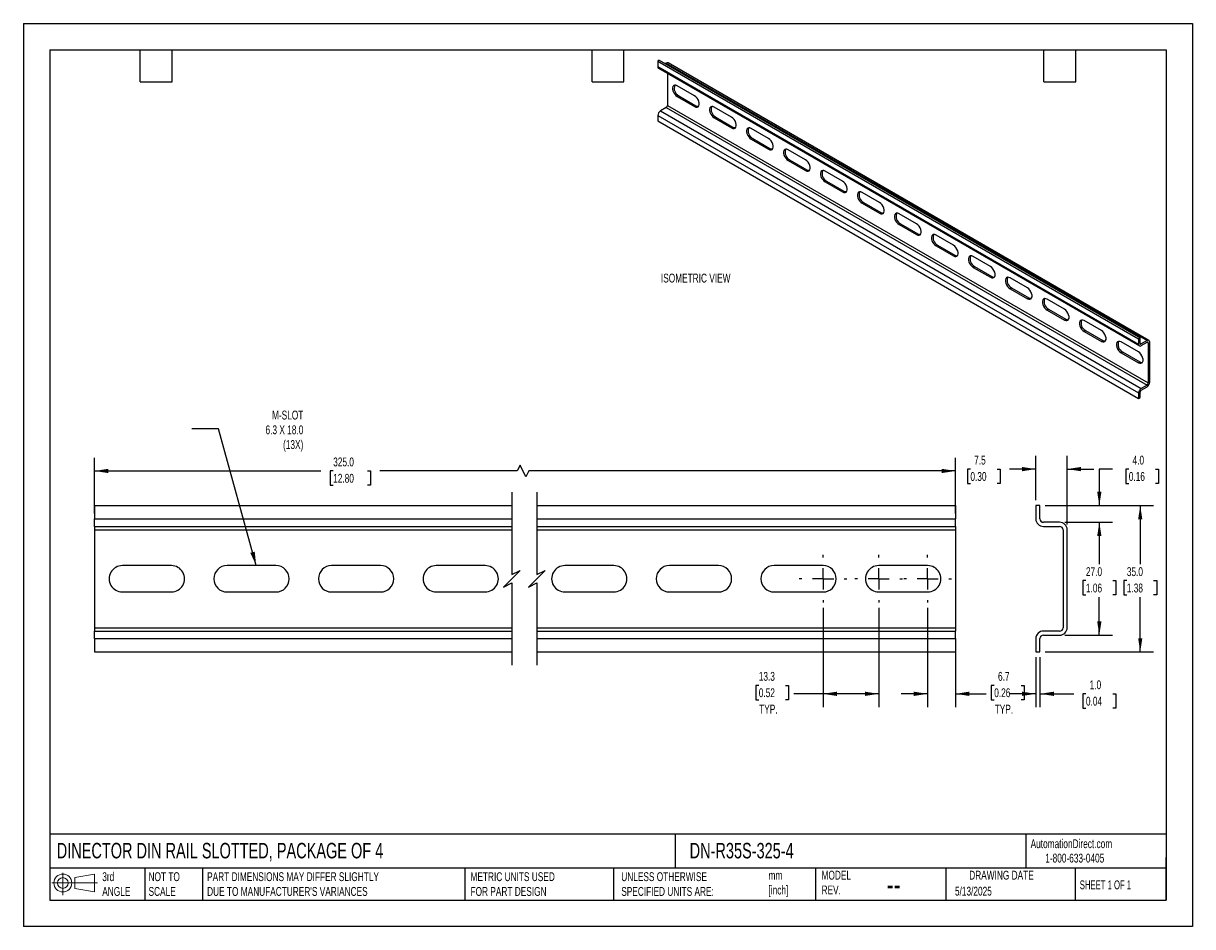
# Model space of a CAD drawing. Header units: millimetres. Extents: x 0 to 279, y 0 to 216.
import ezdxf

# ---------------------------------------------------------------- set-up
doc = ezdxf.new("R2010")
doc.units = ezdxf.units.MM
doc.linetypes.add('CENTERX2', pattern=[20.32, 12.7, -2.54, 2.54, -2.54])
doc.layers.add('CENTER', color=40, linetype='CENTERX2')
doc.layers.add('DIMENSIONS', color=140, linetype='Continuous', lineweight=25)
doc.layers.add('TEXT', color=140, linetype='Continuous', lineweight=25)
doc.styles.add('SLDTEXTSTYLE0', font='TXT', dxfattribs={"width": 0.7})
doc.styles.add('SLDTEXTSTYLE1', font='TXT', dxfattribs={"width": 0.65})
doc.dimstyles.new('SLDDIMSTYLE0', dxfattribs={"dimtxt": 2.158008, "dimasz": 3.302, "dimexe": 0, "dimexo": 0.0625, "dimgap": 0.539502, "dimtad": 0, "dimtih": 1, "dimtoh": 1, "dimdec": 1, "dimrnd": 1e-09, "dimzin": 12, "dimdsep": 46, "dimtxsty": 'SLDTEXTSTYLE0', "dimsah": 1, "dimcen": 0.09, "dimadec": 0, "dimazin": 3, "dimtfac": 1, "dimtdec": 1, "dimtmove": 0, "dimatfit": 0, "dimfxl": 0, "dimfrac": 2, "dimtolj": 1, "dimtzin": 12, "dimarcsym": 0})
doc.dimstyles.new('SLDDIMSTYLE1', dxfattribs={"dimtxt": 2.158008, "dimasz": 3.302, "dimexe": 0, "dimexo": 0.0625, "dimgap": 0.539502, "dimtad": 0, "dimtih": 1, "dimtoh": 1, "dimdec": 1, "dimrnd": 1e-09, "dimzin": 12, "dimdsep": 46, "dimtxsty": 'SLDTEXTSTYLE0', "dimsah": 1, "dimcen": 0.09, "dimadec": 0, "dimazin": 3, "dimtfac": 1, "dimtdec": 1, "dimtofl": 0, "dimtmove": 0, "dimatfit": 3, "dimfxl": 0, "dimfrac": 2, "dimtolj": 1, "dimtzin": 12, "dimarcsym": 0})
doc.dimstyles.new('SLDDIMSTYLE2', dxfattribs={"dimtxt": 2.158008, "dimasz": 3.302, "dimexe": 0, "dimexo": 0.0625, "dimgap": 0.539502, "dimtad": 0, "dimtih": 1, "dimtoh": 1, "dimdec": 1, "dimrnd": 1e-09, "dimzin": 4, "dimdsep": 46, "dimtxsty": 'SLDTEXTSTYLE0', "dimsah": 1, "dimcen": 0.09, "dimadec": 0, "dimazin": 1, "dimtfac": 1, "dimtdec": 1, "dimtofl": 0, "dimtmove": 0, "dimatfit": 3, "dimfxl": 0, "dimfrac": 2, "dimtolj": 1, "dimtzin": 12, "dimarcsym": 0})
doc.dimstyles.new('SLDDIMSTYLE3', dxfattribs={"dimtxt": 0.18, "dimasz": 3.302, "dimexe": 0, "dimexo": 0.0625, "dimgap": 0, "dimtad": 0, "dimtih": 1, "dimtoh": 1, "dimdec": 0, "dimrnd": 1e-09, "dimzin": 0, "dimdsep": 46, "dimtxsty": 'Standard', "dimsah": 1, "dimcen": 0.09, "dimadec": 0, "dimazin": 0, "dimtfac": 3.302, "dimtdec": 0, "dimtofl": 0, "dimtmove": 0, "dimatfit": 3, "dimfxl": 0, "dimfrac": 2, "dimtolj": 1, "dimtzin": 0, "dimarcsym": 0})
doc.dimstyles.new('SLDDIMSTYLE4', dxfattribs={"dimtxt": 2.158008, "dimasz": 3.302, "dimexe": 0, "dimexo": 0.0625, "dimgap": 0.539502, "dimtad": 0, "dimtih": 1, "dimtoh": 1, "dimdec": 1, "dimrnd": 1e-09, "dimzin": 4, "dimdsep": 46, "dimtxsty": 'SLDTEXTSTYLE0', "dimsah": 1, "dimcen": 0.09, "dimadec": 0, "dimazin": 1, "dimtfac": 1, "dimtdec": 1, "dimtmove": 0, "dimatfit": 0, "dimfxl": 0, "dimfrac": 2, "dimtolj": 1, "dimtzin": 12, "dimarcsym": 0})

# ---------------------------------------------------------------- blocks, each defined once
blk = doc.blocks.new('Block11')
at = {"color": 7, "linetype": 'Continuous', "lineweight": 18}
for p, q in [((0, 2.88), (10.87, 2.88)), ((2.59, 5.31), (2.59, 0)), ((5.48, 4.17), (10.18, 5.03)), ((5.48, 1.6), (5.48, 4.17)), ((10.18, 5.03), (10.18, 0.73)), ((5.48, 1.6), (10.18, 0.73))]:
    blk.add_line(p, q, dxfattribs=at)
for radius in [2.15, 1.29]:
    blk.add_circle((2.59, 2.88), radius, dxfattribs=at)
blk = doc.blocks.new('Block12')
at = {"color": 7, "linetype": 'Continuous'}
blk.add_blockref('Block11', (0, 0), dxfattribs=at)
blk = doc.blocks.new('_D')
at = {"layer": 'DIMENSIONS'}
for p, q in [((216.09, 76.19), (216.09, 52.47)), ((222.74, 67.58), (222.74, 52.47)), ((232, 57.67), (231.28, 57.67)), ((231.28, 57.67), (231.28, 54.24)), ((238.42, 57.67), (239.14, 57.67)), ((239.14, 57.67), (239.14, 54.24)), ((216.09, 55.65), (209.74, 55.65)), ((222.74, 55.65), (230.07, 55.65)), ((231.28, 54.24), (232, 54.24)), ((239.14, 54.24), (238.42, 54.24))]:
    blk.add_line(p, q, dxfattribs=at)
for points in [[(216.09, 55.65), (212.78, 56.16), (212.78, 55.14)], [(222.74, 55.65), (226.04, 55.14), (226.04, 56.16)]]:
    blk.add_solid(points, dxfattribs=at)
at = {"layer": 'DIMENSIONS', "char_height": 2.117, "attachment_point": 1, "style": 'SLDTEXTSTYLE0'}
for s, insert in [('6.7', (232.9, 60.88)), ('0.26', (232, 56.97)), ('TYP.', (232.11, 53.05))]:
    blk.add_mtext(s, dxfattribs=dict(at, insert=insert))
blk = doc.blocks.new('_D_1')
at = {"layer": 'DIMENSIONS'}
for p, q in [((191.09, 76.19), (191.09, 52.47)), ((204.39, 76.19), (204.39, 52.47)), ((175.73, 57.67), (175, 57.67)), ((175, 57.67), (175, 54.24)), ((182.14, 57.67), (182.87, 57.67)), ((182.87, 57.67), (182.87, 54.24)), ((175, 54.24), (175.73, 54.24)), ((182.87, 54.24), (182.14, 54.24)), ((191.09, 55.65), (184.07, 55.65)), ((204.39, 55.65), (191.09, 55.65))]:
    blk.add_line(p, q, dxfattribs=at)
for points in [[(191.09, 55.65), (194.39, 55.14), (194.39, 56.16)], [(204.39, 55.65), (201.08, 56.16), (201.08, 55.14)]]:
    blk.add_solid(points, dxfattribs=at)
at = {"layer": 'DIMENSIONS', "char_height": 2.117, "attachment_point": 1, "style": 'SLDTEXTSTYLE0'}
for s, insert in [('13.3', (175.73, 60.88)), ('0.52', (175.73, 56.97)), ('TYP.', (175.83, 53.05))]:
    blk.add_mtext(s, dxfattribs=dict(at, insert=insert))
blk = doc.blocks.new('_D_2')
at = {"layer": 'DIMENSIONS'}
for p, q in [((17.01, 98.72), (17.01, 112.09)), ((222.74, 98.72), (222.74, 112.09)), ((118.68, 110.33), (117.97, 108.92)), ((120.09, 107.51), (118.68, 110.33)), ((17.01, 108.92), (71.11, 108.92)), ((74.03, 108.92), (73.31, 108.92)), ((73.31, 108.92), (73.31, 105.49)), ((82.24, 108.92), (82.97, 108.92)), ((82.97, 108.92), (82.97, 105.49)), ((117.97, 108.92), (85.17, 108.92)), ((120.79, 108.92), (120.09, 107.51)), ((222.74, 108.92), (120.79, 108.92)), ((73.31, 105.49), (74.03, 105.49)), ((82.97, 105.49), (82.24, 105.49))]:
    blk.add_line(p, q, dxfattribs=at)
for points in [[(17.01, 108.92), (20.31, 108.41), (20.31, 109.43)], [(222.74, 108.92), (219.43, 109.43), (219.43, 108.41)]]:
    blk.add_solid(points, dxfattribs=at)
at = {"layer": 'DIMENSIONS', "char_height": 2.117, "attachment_point": 1, "style": 'SLDTEXTSTYLE0'}
for s, insert in [('325.0', (74.03, 112.13)), ('12.80', (74.03, 108.22))]:
    blk.add_mtext(s, dxfattribs=dict(at, insert=insert))
blk = doc.blocks.new('SW_CENTERMARKSYMBOL_0')
at = {"layer": 'CENTER', "color": 0}
for p, q in [((0, 5.08), (0, 5.69)), ((-5.08, 0), (-5.69, 0)), ((0, 0), (-2.54, 0)), ((0, 0), (0, 2.54)), ((0, 0), (0, -2.54)), ((0, 0), (2.54, 0)), ((5.08, 0), (5.69, 0)), ((0, -5.08), (0, -5.69))]:
    blk.add_line(p, q, dxfattribs=at)
blk = doc.blocks.new('SW_CENTERMARKSYMBOL_1')
at = {"layer": 'CENTER', "color": 0}
for p, q in [((0, 5.08), (0, 5.69)), ((-5.08, 0), (-5.69, 0)), ((0, 0), (-2.54, 0)), ((0, 0), (0, 2.54)), ((0, 0), (0, -2.54)), ((0, 0), (2.54, 0)), ((5.08, 0), (5.69, 0)), ((0, -5.08), (0, -5.69))]:
    blk.add_line(p, q, dxfattribs=at)
blk = doc.blocks.new('SW_CENTERMARKSYMBOL_2')
at = {"layer": 'CENTER', "color": 0}
for p, q in [((0, 5.08), (0, 5.69)), ((-5.08, 0), (-5.69, 0)), ((0, 0), (-2.54, 0)), ((0, 0), (0, 2.54)), ((0, 0), (0, -2.54)), ((0, 0), (2.54, 0)), ((5.08, 0), (5.69, 0)), ((0, -5.08), (0, -5.69))]:
    blk.add_line(p, q, dxfattribs=at)
blk = doc.blocks.new('_D_3')
at = {"layer": 'DIMENSIONS'}
for p, q in [((241.93, 101.92), (241.93, 112.54)), ((249.43, 96.12), (249.43, 112.54)), ((226.3, 109.36), (225.58, 109.36)), ((225.58, 109.36), (225.58, 105.93)), ((232.72, 109.36), (233.44, 109.36)), ((233.44, 109.36), (233.44, 105.93)), ((241.93, 109.36), (235.64, 109.36)), ((249.43, 109.36), (255.78, 109.36)), ((225.58, 105.93), (226.3, 105.93)), ((233.44, 105.93), (232.72, 105.93))]:
    blk.add_line(p, q, dxfattribs=at)
for points in [[(241.93, 109.36), (238.63, 109.87), (238.63, 108.85)], [(249.43, 109.36), (252.74, 108.85), (252.74, 109.87)]]:
    blk.add_solid(points, dxfattribs=at)
at = {"layer": 'DIMENSIONS', "char_height": 2.117, "attachment_point": 1, "style": 'SLDTEXTSTYLE0'}
for s, insert in [('7.5', (227.2, 112.57)), ('0.30', (226.3, 108.66))]:
    blk.add_mtext(s, dxfattribs=dict(at, insert=insert))
blk = doc.blocks.new('_D_4')
at = {"layer": 'DIMENSIONS'}
for p, q in [((260.26, 109.36), (257.11, 109.36)), ((257.11, 109.36), (257.11, 100.65)), ((264.15, 109.36), (263.42, 109.36)), ((263.42, 109.36), (263.42, 105.93)), ((270.56, 109.36), (271.29, 109.36)), ((271.29, 109.36), (271.29, 105.93)), ((263.42, 105.93), (264.15, 105.93)), ((271.29, 105.93), (270.56, 105.93)), ((244.2, 100.65), (260.29, 100.65)), ((248.9, 96.65), (260.29, 96.65)), ((257.11, 96.65), (257.11, 90.3))]:
    blk.add_line(p, q, dxfattribs=at)
for points in [[(257.11, 100.65), (257.62, 103.95), (256.6, 103.95)], [(257.11, 96.65), (256.6, 93.35), (257.62, 93.35)]]:
    blk.add_solid(points, dxfattribs=at)
at = {"layer": 'DIMENSIONS', "char_height": 2.117, "attachment_point": 1, "style": 'SLDTEXTSTYLE0'}
for s, insert in [('4.0', (265.05, 112.57)), ('0.16', (264.15, 108.66))]:
    blk.add_mtext(s, dxfattribs=dict(at, insert=insert))
blk = doc.blocks.new('_D_5')
at = {"layer": 'DIMENSIONS'}
for p, q in [((248.9, 96.65), (260.29, 96.65)), ((257.11, 96.65), (257.11, 86.61)), ((253.91, 82.7), (253.18, 82.7)), ((253.18, 82.7), (253.18, 79.27)), ((260.32, 82.7), (261.04, 82.7)), ((261.04, 82.7), (261.04, 79.27)), ((253.18, 79.27), (253.91, 79.27)), ((257.11, 69.65), (257.11, 78.79)), ((261.04, 79.27), (260.32, 79.27)), ((248.9, 69.65), (260.29, 69.65))]:
    blk.add_line(p, q, dxfattribs=at)
for points in [[(257.11, 96.65), (256.6, 93.35), (257.62, 93.35)], [(257.11, 69.65), (257.62, 72.95), (256.6, 72.95)]]:
    blk.add_solid(points, dxfattribs=at)
at = {"layer": 'DIMENSIONS', "char_height": 2.117, "attachment_point": 1, "style": 'SLDTEXTSTYLE0'}
for s, insert in [('27.0', (253.91, 85.91)), ('1.06', (253.91, 82))]:
    blk.add_mtext(s, dxfattribs=dict(at, insert=insert))
blk = doc.blocks.new('_D_6')
at = {"layer": 'DIMENSIONS'}
for p, q in [((244.2, 100.65), (270.06, 100.65)), ((266.89, 100.65), (266.89, 86.61)), ((263.68, 82.7), (262.95, 82.7)), ((262.95, 82.7), (262.95, 79.27)), ((270.09, 82.7), (270.82, 82.7)), ((270.82, 82.7), (270.82, 79.27)), ((262.95, 79.27), (263.68, 79.27)), ((266.89, 65.65), (266.89, 78.79)), ((270.82, 79.27), (270.09, 79.27)), ((244.2, 65.65), (270.06, 65.65))]:
    blk.add_line(p, q, dxfattribs=at)
for points in [[(266.89, 100.65), (266.38, 97.35), (267.39, 97.35)], [(266.89, 65.65), (267.39, 68.95), (266.38, 68.95)]]:
    blk.add_solid(points, dxfattribs=at)
at = {"layer": 'DIMENSIONS', "char_height": 2.117, "attachment_point": 1, "style": 'SLDTEXTSTYLE0'}
for s, insert in [('35.0', (263.68, 85.91)), ('1.38', (263.68, 82))]:
    blk.add_mtext(s, dxfattribs=dict(at, insert=insert))
blk = doc.blocks.new('_D_7')
at = {"layer": 'DIMENSIONS'}
for p, q in [((241.93, 64.38), (241.93, 52.47)), ((242.93, 64.38), (242.93, 52.47)), ((241.93, 55.65), (235.58, 55.65)), ((242.93, 55.65), (250.98, 55.65)), ((253.91, 55.65), (253.18, 55.65)), ((253.18, 55.65), (253.18, 52.22)), ((260.32, 55.65), (261.04, 55.65)), ((261.04, 55.65), (261.04, 52.22)), ((253.18, 52.22), (253.91, 52.22)), ((261.04, 52.22), (260.32, 52.22))]:
    blk.add_line(p, q, dxfattribs=at)
for points in [[(241.93, 55.65), (238.63, 56.16), (238.63, 55.14)], [(242.93, 55.65), (246.24, 55.14), (246.24, 56.16)]]:
    blk.add_solid(points, dxfattribs=at)
at = {"layer": 'DIMENSIONS', "char_height": 2.117, "attachment_point": 1, "style": 'SLDTEXTSTYLE0'}
for s, insert in [('1.0', (254.8, 58.86)), ('0.04', (253.91, 54.95))]:
    blk.add_mtext(s, dxfattribs=dict(at, insert=insert))

msp = doc.modelspace()

# ---------------------------------------------------------------- linework, layer by layer
at = {"color": 7, "linetype": 'Continuous'}
for p, q in [((0, 215.9), (0, 0)), ((0, 215.9), (279.4, 215.9)), ((279.4, 215.9), (279.4, 0)), ((279.4, 0), (0, 0))]:
    msp.add_line(p, q, dxfattribs=at)
for p, q in [((151.95, 207.08), (151.6, 206.88)), ((151.6, 206.88), (266.5, 140.54)), ((151.6, 206.88), (151.6, 205.57)), ((151.95, 207.08), (266.85, 140.75)), ((151.6, 205.57), (266.5, 139.24)), ((151.78, 205.16), (266.69, 138.82)), ((153.61, 206.41), (153.36, 206.26)), ((153.61, 206.41), (268.52, 140.07)), ((268.97, 140.12), (154.06, 206.45)), ((153.89, 203.94), (153.89, 196.28)), ((160.38, 198.6), (156.24, 200.99)), ((156.24, 198.42), (156.6, 198.62)), ((156.24, 198.42), (160.38, 196.03)), ((156.6, 198.62), (160.73, 196.23)), ((153.61, 195.79), (152.23, 195)), ((153.61, 195.79), (268.52, 129.46)), ((153.89, 196.28), (268.8, 129.95)), ((160.38, 196.03), (160.73, 196.23)), ((169.22, 193.5), (165.08, 195.88)), ((151.6, 193.89), (266.5, 127.56)), ((151.6, 193.89), (151.6, 192.59)), ((152.23, 195), (267.14, 128.66)), ((165.08, 193.31), (165.44, 193.52)), ((165.08, 193.31), (169.22, 190.92)), ((165.44, 193.52), (169.57, 191.13)), ((151.6, 192.59), (266.5, 126.25)), ((169.22, 190.92), (169.57, 191.13)), ((178.06, 188.39), (173.92, 190.78)), ((173.92, 188.21), (174.28, 188.41)), ((173.92, 188.21), (178.06, 185.82)), ((174.28, 188.41), (178.41, 186.03)), ((178.06, 185.82), (178.41, 186.03)), ((186.9, 183.29), (182.76, 185.68)), ((182.76, 183.11), (183.11, 183.31)), ((182.76, 183.11), (186.9, 180.72)), ((183.11, 183.31), (187.25, 180.92)), ((186.9, 180.72), (187.25, 180.92)), ((195.74, 178.19), (191.6, 180.58)), ((191.6, 178), (191.95, 178.21)), ((191.6, 178), (195.74, 175.62)), ((191.95, 178.21), (196.09, 175.82)), ((195.74, 175.62), (196.09, 175.82)), ((204.58, 173.09), (200.44, 175.47)), ((200.44, 172.9), (200.79, 173.11)), ((200.44, 172.9), (204.58, 170.51)), ((200.79, 173.11), (204.93, 170.72)), ((204.58, 170.51), (204.93, 170.72)), ((213.41, 167.98), (209.28, 170.37)), ((209.28, 167.8), (209.63, 168)), ((209.28, 167.8), (213.41, 165.41)), ((209.63, 168), (213.77, 165.62)), ((213.41, 165.41), (213.77, 165.62)), ((222.25, 162.88), (218.12, 165.27)), ((218.12, 162.7), (218.47, 162.9)), ((218.12, 162.7), (222.25, 160.31)), ((218.47, 162.9), (222.61, 160.51)), ((222.25, 160.31), (222.61, 160.51)), ((231.09, 157.78), (226.96, 160.17)), ((226.96, 157.59), (227.31, 157.8)), ((226.96, 157.59), (231.09, 155.21)), ((227.31, 157.8), (231.45, 155.41)), ((231.09, 155.21), (231.45, 155.41)), ((239.93, 152.68), (235.79, 155.06)), ((235.79, 152.49), (236.15, 152.7)), ((235.79, 152.49), (239.93, 150.1)), ((236.15, 152.7), (240.28, 150.31)), ((239.93, 150.1), (240.28, 150.31)), ((248.77, 147.57), (244.63, 149.96)), ((244.63, 147.39), (244.99, 147.59)), ((244.63, 147.39), (248.77, 145)), ((244.99, 147.59), (249.12, 145.21)), ((248.77, 145), (249.12, 145.21)), ((257.61, 142.47), (253.47, 144.86)), ((253.47, 142.29), (253.83, 142.49)), ((253.47, 142.29), (257.61, 139.9)), ((253.83, 142.49), (257.96, 140.1)), ((257.61, 139.9), (257.96, 140.1)), ((266.45, 137.37), (262.31, 139.76)), ((266.85, 140.75), (266.5, 140.54)), ((266.5, 140.54), (266.5, 139.24)), ((266.85, 139.44), (266.85, 140.75)), ((268.52, 140.07), (267.14, 139.28)), ((269.15, 130.15), (269.15, 139.71)), ((262.31, 137.18), (262.66, 137.39)), ((262.31, 137.18), (266.45, 134.8)), ((262.66, 137.39), (266.8, 135)), ((266.85, 139.44), (267.14, 139.28)), ((267.14, 138.87), (268.52, 139.67)), ((268.52, 139.67), (268.8, 139.5)), ((268.8, 139.5), (268.8, 129.95)), ((266.45, 134.8), (266.8, 135)), ((268.52, 129.46), (267.14, 128.66)), ((267.14, 128.25), (268.52, 129.05)), ((266.5, 127.56), (266.5, 126.25)), ((266.5, 126.25), (266.85, 126.46)), ((266.85, 126.46), (266.85, 127.76)), ((17.01, 100.65), (116.71, 100.65)), ((17.01, 100.65), (17.01, 97.45)), ((122.71, 100.65), (222.74, 100.65)), ((222.74, 100.65), (222.74, 97.45)), ((241.93, 100.65), (241.93, 97.45)), ((242.93, 100.65), (241.93, 100.65)), ((242.93, 97.45), (242.93, 100.65)), ((17.01, 97.45), (116.71, 97.45)), ((17.01, 95.65), (17.01, 97.45)), ((17.01, 95.65), (116.71, 95.65)), ((17.01, 95.65), (17.01, 94.85)), ((122.71, 97.45), (222.74, 97.45)), ((122.71, 95.65), (222.74, 95.65)), ((222.74, 95.65), (222.74, 97.45)), ((222.74, 95.65), (222.74, 94.85)), ((247.63, 96.65), (243.73, 96.65)), ((243.73, 95.65), (247.63, 95.65)), ((17.01, 94.85), (116.71, 94.85)), ((17.01, 94.85), (17.01, 71.45)), ((122.71, 94.85), (222.74, 94.85)), ((222.74, 94.85), (222.74, 71.45)), ((248.43, 94.85), (248.43, 71.45)), ((249.43, 71.45), (249.43, 94.85)), ((35.36, 86.3), (23.66, 86.3)), ((60.36, 86.3), (48.66, 86.3)), ((85.36, 86.3), (73.66, 86.3)), ((110.36, 86.3), (98.66, 86.3)), ((141.09, 86.3), (129.39, 86.3)), ((166.09, 86.3), (154.39, 86.3)), ((191.09, 86.3), (179.39, 86.3)), ((216.09, 86.3), (204.39, 86.3)), ((23.66, 80), (35.36, 80)), ((48.66, 80), (60.36, 80)), ((73.66, 80), (85.36, 80)), ((98.66, 80), (110.36, 80)), ((129.39, 80), (141.09, 80)), ((154.39, 80), (166.09, 80)), ((179.39, 80), (191.09, 80)), ((204.39, 80), (216.09, 80)), ((17.01, 71.45), (116.71, 71.45)), ((17.01, 71.45), (17.01, 70.65)), ((17.01, 70.65), (116.71, 70.65)), ((17.01, 68.85), (17.01, 70.65)), ((122.71, 71.45), (222.74, 71.45)), ((122.71, 70.65), (222.74, 70.65)), ((222.74, 71.45), (222.74, 70.65)), ((222.74, 68.85), (222.74, 70.65)), ((247.63, 70.65), (243.73, 70.65)), ((17.01, 68.85), (116.71, 68.85)), ((17.01, 68.85), (17.01, 65.65)), ((122.71, 68.85), (222.74, 68.85)), ((222.74, 68.85), (222.74, 65.65)), ((241.93, 68.85), (241.93, 65.65)), ((242.93, 65.65), (242.93, 68.85)), ((243.73, 69.65), (247.63, 69.65)), ((17.01, 65.65), (116.71, 65.65)), ((122.71, 65.65), (222.74, 65.65)), ((241.93, 65.65), (242.93, 65.65))]:
    msp.add_line(p, q)
at = {"flags": 128}
for points in [[(156.24, 200.99), (155.93, 201.12), (155.64, 201.13), (155.4, 201.03), (155.23, 200.82), (155.14, 200.52), (155.14, 200.15), (155.23, 199.75), (155.4, 199.34), (155.64, 198.97), (155.93, 198.65), (156.24, 198.42)], [(160.38, 196.03), (160.7, 195.9), (160.98, 195.88), (161.22, 195.99), (161.39, 196.19), (161.48, 196.49), (161.48, 196.86), (161.39, 197.26), (161.22, 197.67), (160.98, 198.05), (160.7, 198.37), (160.38, 198.6)], [(160.73, 196.23), (161.05, 196.1), (161.33, 196.09)], [(165.08, 195.88), (164.77, 196.01), (164.48, 196.03), (164.24, 195.93), (164.07, 195.72), (163.98, 195.42), (163.98, 195.05), (164.07, 194.65), (164.24, 194.24), (164.48, 193.86), (164.77, 193.55), (165.08, 193.31)], [(169.22, 190.92), (169.53, 190.8), (169.82, 190.78), (170.06, 190.88), (170.23, 191.09), (170.32, 191.39), (170.32, 191.76), (170.23, 192.16), (170.06, 192.57), (169.82, 192.94), (169.53, 193.26), (169.22, 193.5)], [(169.57, 191.13), (169.89, 191), (170.16, 190.98)], [(173.92, 190.78), (173.61, 190.91), (173.32, 190.93), (173.08, 190.82), (172.91, 190.62), (172.82, 190.32), (172.82, 189.95), (172.91, 189.55), (173.08, 189.14), (173.32, 188.76), (173.61, 188.44), (173.92, 188.21)], [(178.06, 185.82), (178.37, 185.69), (178.66, 185.68), (178.9, 185.78), (179.07, 185.99), (179.16, 186.29), (179.16, 186.65), (179.07, 187.06), (178.9, 187.46), (178.66, 187.84), (178.37, 188.16), (178.06, 188.39)], [(178.41, 186.03), (178.73, 185.9), (179, 185.88)], [(182.76, 185.68), (182.45, 185.81), (182.16, 185.82), (181.92, 185.72), (181.75, 185.51), (181.66, 185.21), (181.66, 184.85), (181.75, 184.44), (181.92, 184.04), (182.16, 183.66), (182.45, 183.34), (182.76, 183.11)], [(186.9, 180.72), (187.21, 180.59), (187.5, 180.58), (187.74, 180.68), (187.91, 180.89), (188, 181.19), (188, 181.55), (187.91, 181.95), (187.74, 182.36), (187.5, 182.74), (187.21, 183.06), (186.9, 183.29)], [(187.25, 180.92), (187.57, 180.79), (187.84, 180.78)], [(191.6, 180.58), (191.29, 180.71), (191, 180.72), (190.76, 180.62), (190.59, 180.41), (190.5, 180.11), (190.5, 179.74), (190.59, 179.34), (190.76, 178.93), (191, 178.56), (191.29, 178.24), (191.6, 178)], [(195.74, 175.62), (196.05, 175.49), (196.34, 175.47), (196.58, 175.57), (196.75, 175.78), (196.84, 176.08), (196.84, 176.45), (196.75, 176.85), (196.58, 177.26), (196.34, 177.64), (196.05, 177.96), (195.74, 178.19)], [(196.09, 175.82), (196.4, 175.69), (196.68, 175.68)], [(200.44, 175.47), (200.13, 175.6), (199.84, 175.62), (199.6, 175.52), (199.43, 175.31), (199.34, 175.01), (199.34, 174.64), (199.43, 174.24), (199.6, 173.83), (199.84, 173.45), (200.13, 173.14), (200.44, 172.9)], [(204.58, 170.51), (204.89, 170.39), (205.18, 170.37), (205.42, 170.47), (205.59, 170.68), (205.68, 170.98), (205.68, 171.35), (205.59, 171.75), (205.42, 172.16), (205.18, 172.53), (204.89, 172.85), (204.58, 173.09)], [(204.93, 170.72), (205.24, 170.59), (205.52, 170.57)], [(209.28, 170.37), (208.96, 170.5), (208.68, 170.52), (208.44, 170.41), (208.26, 170.2), (208.18, 169.91), (208.18, 169.54), (208.26, 169.14), (208.44, 168.73), (208.68, 168.35), (208.96, 168.03), (209.28, 167.8)], [(213.41, 165.41), (213.73, 165.28), (214.02, 165.27), (214.26, 165.37), (214.43, 165.58), (214.52, 165.88), (214.52, 166.24), (214.43, 166.65), (214.26, 167.05), (214.02, 167.43), (213.73, 167.75), (213.41, 167.98)], [(213.77, 165.62), (214.08, 165.49), (214.36, 165.47)], [(218.12, 165.27), (217.8, 165.4), (217.51, 165.41), (217.27, 165.31), (217.1, 165.1), (217.01, 164.8), (217.01, 164.44), (217.1, 164.03), (217.27, 163.63), (217.51, 163.25), (217.8, 162.93), (218.12, 162.7)], [(222.25, 160.31), (222.57, 160.18), (222.86, 160.17), (223.09, 160.27), (223.27, 160.48), (223.36, 160.78), (223.36, 161.14), (223.27, 161.54), (223.09, 161.95), (222.86, 162.33), (222.57, 162.65), (222.25, 162.88)], [(222.61, 160.51), (222.92, 160.38), (223.2, 160.37)], [(226.96, 160.17), (226.64, 160.3), (226.35, 160.31), (226.11, 160.21), (225.94, 160), (225.85, 159.7), (225.85, 159.33), (225.94, 158.93), (226.11, 158.52), (226.35, 158.15), (226.64, 157.83), (226.96, 157.59)], [(231.09, 155.21), (231.41, 155.08), (231.69, 155.06), (231.93, 155.16), (232.11, 155.37), (232.19, 155.67), (232.19, 156.04), (232.11, 156.44), (231.93, 156.85), (231.69, 157.23), (231.41, 157.55), (231.09, 157.78)], [(231.45, 155.41), (231.76, 155.28), (232.04, 155.27)], [(235.79, 155.06), (235.48, 155.19), (235.19, 155.21), (234.95, 155.11), (234.78, 154.9), (234.69, 154.6), (234.69, 154.23), (234.78, 153.83), (234.95, 153.42), (235.19, 153.04), (235.48, 152.73), (235.79, 152.49)], [(239.93, 150.1), (240.24, 149.98), (240.53, 149.96), (240.77, 150.06), (240.94, 150.27), (241.03, 150.57), (241.03, 150.94), (240.94, 151.34), (240.77, 151.75), (240.53, 152.12), (240.24, 152.44), (239.93, 152.68)], [(240.28, 150.31), (240.6, 150.18), (240.87, 150.16)], [(244.63, 149.96), (244.32, 150.09), (244.03, 150.11), (243.79, 150), (243.62, 149.79), (243.53, 149.5), (243.53, 149.13), (243.62, 148.73), (243.79, 148.32), (244.03, 147.94), (244.32, 147.62), (244.63, 147.39)], [(248.77, 145), (249.08, 144.87), (249.37, 144.86), (249.61, 144.96), (249.78, 145.17), (249.87, 145.47), (249.87, 145.83), (249.78, 146.24), (249.61, 146.64), (249.37, 147.02), (249.08, 147.34), (248.77, 147.57)], [(249.12, 145.21), (249.44, 145.08), (249.71, 145.06)], [(253.47, 144.86), (253.16, 144.99), (252.87, 145), (252.63, 144.9), (252.46, 144.69), (252.37, 144.39), (252.37, 144.03), (252.46, 143.62), (252.63, 143.22), (252.87, 142.84), (253.16, 142.52), (253.47, 142.29)], [(257.61, 139.9), (257.92, 139.77), (258.21, 139.76), (258.45, 139.86), (258.62, 140.07), (258.71, 140.37), (258.71, 140.73), (258.62, 141.13), (258.45, 141.54), (258.21, 141.92), (257.92, 142.24), (257.61, 142.47)], [(257.96, 140.1), (258.28, 139.97), (258.55, 139.96)], [(262.31, 139.76), (262, 139.89), (261.71, 139.9), (261.47, 139.8), (261.3, 139.59), (261.21, 139.29), (261.21, 138.92), (261.3, 138.52), (261.47, 138.11), (261.71, 137.74), (262, 137.42), (262.31, 137.18)], [(266.45, 134.8), (266.76, 134.67), (267.05, 134.65), (267.29, 134.75), (267.46, 134.96), (267.55, 135.26), (267.55, 135.63), (267.46, 136.03), (267.29, 136.44), (267.05, 136.82), (266.76, 137.14), (266.45, 137.37)], [(266.8, 135), (267.11, 134.87), (267.39, 134.86)]]:
    msp.add_lwpolyline(points, dxfattribs=at)
for centre, radius, start, end in [((152.04, 205.52), 0.444, 173.7012, 234.9867), ((153.87, 206.04), 0.453, 65.6929, 125.6176), ((157.53, 200.4), 2.01, 158.6808, 242.4977), ((153.28, 196.31), 0.615, 302.6055, 357.3945), ((166.37, 195.3), 2.01, 158.6808, 242.4977), ((152.98, 193.83), 1.38, 122.6055, 177.3945), ((175.2, 190.2), 2.01, 158.6808, 242.4977), ((184.04, 185.09), 2.01, 158.6808, 242.4977), ((192.88, 179.99), 2.01, 158.6808, 242.4977), ((201.72, 174.89), 2.01, 158.6808, 242.4977), ((210.56, 169.79), 2.01, 158.6808, 242.4977), ((219.4, 164.68), 2.01, 158.6808, 242.4977), ((228.24, 159.58), 2.01, 158.6808, 242.4977), ((237.08, 154.48), 2.01, 158.6808, 242.4977), ((245.91, 149.38), 2.01, 158.6808, 242.4977), ((254.75, 144.27), 2.01, 158.6808, 242.4977), ((263.59, 139.17), 2.01, 158.6808, 242.4977), ((268.76, 139.77), 0.393, 350.786, 129.2033), ((268.63, 139.53), 0.175, 350.786, 129.2033), ((266.89, 139.17), 0.393, 170.786, 309.2033), ((267.03, 139.41), 0.175, 170.786, 309.2033), ((267.88, 127.5), 1.38, 122.6055, 177.3945), ((267.77, 130.22), 1.38, 302.6055, 357.3945), ((268.18, 129.98), 0.615, 302.6055, 357.3945), ((267.47, 127.74), 0.615, 122.6055, 177.3945), ((243.73, 97.45), 1.8, 180, 270), ((243.73, 97.45), 0.8, 180, 270), ((247.63, 94.85), 1.8, 0, 90), ((247.63, 94.85), 0.8, 0, 90), ((23.66, 83.15), 3.15, 89.9998, 270.0002), ((35.36, 83.15), 3.15, 269.9998, 90.0002), ((48.66, 83.15), 3.15, 90.0001, 269.9999), ((60.36, 83.15), 3.15, 270.0001, 89.9999), ((73.66, 83.15), 3.15, 90.0001, 269.9999), ((85.36, 83.15), 3.15, 270.0001, 89.9999), ((98.66, 83.15), 3.15, 89.9999, 270.0001), ((110.36, 83.15), 3.15, 269.9999, 90.0001), ((129.39, 83.15), 3.15, 89.9999, 270.0001), ((141.09, 83.15), 3.15, 269.9999, 90.0001), ((154.39, 83.15), 3.15, 90.0001, 269.9999), ((166.09, 83.15), 3.15, 270.0001, 89.9999), ((179.39, 83.15), 3.15, 90.0001, 269.9999), ((191.09, 83.15), 3.15, 270.0001, 89.9999), ((204.39, 83.15), 3.15, 89.9998, 270.0002), ((216.09, 83.15), 3.15, 269.9998, 90.0002), ((243.73, 68.85), 1.8, 90, 180), ((247.63, 71.45), 1.8, 270, 0), ((247.63, 71.45), 0.8, 270, 0), ((243.73, 68.85), 0.8, 90, 180)]:
    msp.add_arc(centre, radius, start, end)
at = {"layer": 'DIMENSIONS', "color": 140}
for p, q in [((116.71, 103.82), (116.71, 84.15)), ((122.71, 103.82), (122.71, 84.15)), ((116.71, 84.15), (118.71, 85.15)), ((118.71, 85.15), (116.71, 83.15)), ((122.71, 84.15), (124.71, 85.15)), ((124.71, 85.15), (122.71, 83.15)), ((116.71, 83.15), (114.71, 81.15)), ((114.71, 81.15), (116.71, 82.15)), ((116.71, 82.15), (116.71, 62.47)), ((122.71, 83.15), (120.71, 81.15)), ((120.71, 81.15), (122.71, 82.15)), ((122.71, 82.15), (122.71, 62.47))]:
    msp.add_line(p, q, dxfattribs=at)
at = {"layer": 'TEXT'}
for p, q in [((6.35, 209.55), (273.05, 209.55)), ((6.35, 209.55), (6.35, 6.35)), ((27.94, 201.93), (27.94, 209.55)), ((35.56, 201.93), (35.56, 209.55)), ((135.89, 201.93), (135.89, 209.55)), ((143.51, 201.93), (143.51, 209.55)), ((243.84, 201.93), (243.84, 209.55)), ((251.46, 201.93), (251.46, 209.55)), ((273.05, 209.55), (273.05, 6.35)), ((27.94, 201.93), (35.56, 201.93)), ((135.89, 201.93), (143.51, 201.93)), ((243.84, 201.93), (251.46, 201.93)), ((273.05, 22.13), (6.35, 22.13)), ((155.76, 22.13), (155.76, 13.97)), ((239.58, 22.13), (239.58, 13.97)), ((273.05, 6.35), (273.05, 16.51)), ((273.05, 13.97), (6.35, 13.97)), ((29.04, 13.97), (29.04, 6.35)), ((42.84, 13.97), (42.84, 6.35)), ((105.48, 13.97), (105.48, 6.35)), ((141, 13.97), (141, 6.35)), ((189.3, 13.97), (189.3, 6.35)), ((220.47, 13.97), (220.47, 6.35)), ((251.35, 13.97), (251.35, 6.35)), ((6.35, 6.35), (273.05, 6.35))]:
    msp.add_line(p, q, dxfattribs=at)

# ---------------------------------------------------------------- block references
at = {"layer": 'CENTER'}
for name, p in [('SW_CENTERMARKSYMBOL_2', (191.09, 83.15)), ('SW_CENTERMARKSYMBOL_1', (204.39, 83.15)), ('SW_CENTERMARKSYMBOL_0', (216.09, 83.15))]:
    msp.add_blockref(name, p, dxfattribs=at)
at = {"layer": 'TEXT'}
msp.add_blockref('Block12', (6.84, 7.55), dxfattribs=at)

# ---------------------------------------------------------------- texts
at = {"color": 179, "linetype": 'Continuous', "lineweight": 18, "char_height": 2.1167, "attachment_point": 1, "style": 'SLDTEXTSTYLE0'}
for s, insert in [('AutomationDirect.com', (240.69, 20.88)), ('1-800-633-0405', (244.19, 17.44))]:
    msp.add_mtext(s, dxfattribs=dict(at, insert=insert))
at = {"layer": 'DIMENSIONS', "char_height": 2.1167, "style": 'SLDTEXTSTYLE0'}
for s, insert, attachment_point in [('ISOMETRIC VIEW', (152.35, 156.08), 1), ('M-SLOT^J6.3 X 18.0^J(13X)', (66.9, 123.34), 3)]:
    msp.add_mtext(s, dxfattribs=dict(at, insert=insert, attachment_point=attachment_point))
at = {"layer": 'TEXT'}
for s, insert, char_height, attachment_point, style in [('DINECTOR DIN RAIL SLOTTED, PACKAGE OF 4', (7.97, 20.02), 3.7042, 1, 'SLDTEXTSTYLE0'), ('DN-R35S-325-4', (159.21, 20.02), 3.7042, 1, 'SLDTEXTSTYLE0'), ('3rd^JANGLE', (18.85, 13), 2.117, 1, 'SLDTEXTSTYLE0'), ('NOT TO^JSCALE', (29.91, 13), 2.1167, 1, 'SLDTEXTSTYLE0'), ("PART DIMENSIONS MAY DIFFER SLIGHTLY ^JDUE TO MANUFACTURER'S VARIANCES", (43.91, 13), 2.1167, 1, 'SLDTEXTSTYLE0'), ('METRIC UNITS USED ^JFOR PART DESIGN', (106.85, 13), 2.1167, 1, 'SLDTEXTSTYLE0'), ('UNLESS OTHERWISE ^JSPECIFIED UNITS ARE:', (142.87, 13), 2.1167, 1, 'SLDTEXTSTYLE0'), ('mm^J[inch]', (178.06, 13.33), 2.117, 1, 'SLDTEXTSTYLE0'), ('MODEL ^JREV.', (190.73, 13.36), 2.1167, 1, 'SLDTEXTSTYLE0'), ('DRAWING DATE', (233.73, 13.36), 2.1167, 2, 'SLDTEXTSTYLE0'), ('--', (206.3, 12.73), 5.292, 1, 'SLDTEXTSTYLE0'), ('5/13/2025', (222.61, 9.54), 2.117, 1, 'SLDTEXTSTYLE0'), ('SHEET 1 OF 1', (252.44, 11.05), 2.1167, 1, 'SLDTEXTSTYLE1')]:
    msp.add_mtext(s, dxfattribs=dict(at, insert=insert, char_height=char_height, attachment_point=attachment_point, style=style))

# ---------------------------------------------------------------- dimensions: what is measured, and where the dimension line sits
at = {"layer": 'DIMENSIONS'}
for base, p1, p2, text, dimstyle, picture, middle in [((17.01, 108.92), (222.74, 97.45), (17.01, 97.45), '325.0', 'SLDDIMSTYLE2', '_D_2', (78.14, 108.92)), ((191.09, 55.65), (204.39, 77.46), (191.09, 77.46), '<>\\PTYP.', 'SLDDIMSTYLE1', '_D_1', (178.94, 55.65)), ((222.73537173, 55.64933664), (216.08537173, 77.45933664), (222.73537173, 68.84933664), '<>\\PTYP.', 'SLDDIMSTYLE0', '_D', (235.20968162, 55.64933664))]:
    dim = msp.add_linear_dim(base=base, p1=p1, p2=p2, angle=0, text=text, dimstyle=dimstyle, dxfattribs=at)
    dim.commit()
    dim.dimension.update_dxf_attribs({"geometry": picture, "text_midpoint": middle, "dimtype": 160})
for base, p1, p2, angle, dimstyle, picture, middle in [((241.93, 109.36), (249.43, 94.85), (241.93, 100.65), 0, 'SLDDIMSTYLE0', '_D_3', (229.51, 109.36)), ((257.11, 100.65), (247.63, 96.65), (242.93, 100.65), 90, 'SLDDIMSTYLE4', '_D_4', (257.11, 109.36)), ((266.89, 65.65), (242.93, 100.65), (242.93, 65.65), 90, 'SLDDIMSTYLE2', '_D_6', (266.89, 82.7)), ((257.11, 69.65), (247.63, 96.65), (247.63, 69.65), 90, 'SLDDIMSTYLE2', '_D_5', (257.11, 82.7))]:
    dim = msp.add_linear_dim(base=base, p1=p1, p2=p2, angle=angle, dimstyle=dimstyle, dxfattribs=at)
    dim.commit()
    dim.dimension.update_dxf_attribs({"geometry": picture, "text_midpoint": middle, "dimtype": 160})
dim = msp.add_linear_dim(base=(242.93, 55.65), p1=(241.93, 65.65), p2=(242.93, 65.65), dimstyle='SLDDIMSTYLE4', dxfattribs=at)
dim.commit()
dim.dimension.update_dxf_attribs({"geometry": '_D_7', "text_midpoint": (257.11, 55.65), "dimtype": 160})

# ---------------------------------------------------------------- leaders
msp.add_leader([(55.64, 86.3), (46.63, 118.96), (40.28, 118.96)], dimstyle='SLDDIMSTYLE3', dxfattribs=at)

doc.saveas('drawing.dxf')
